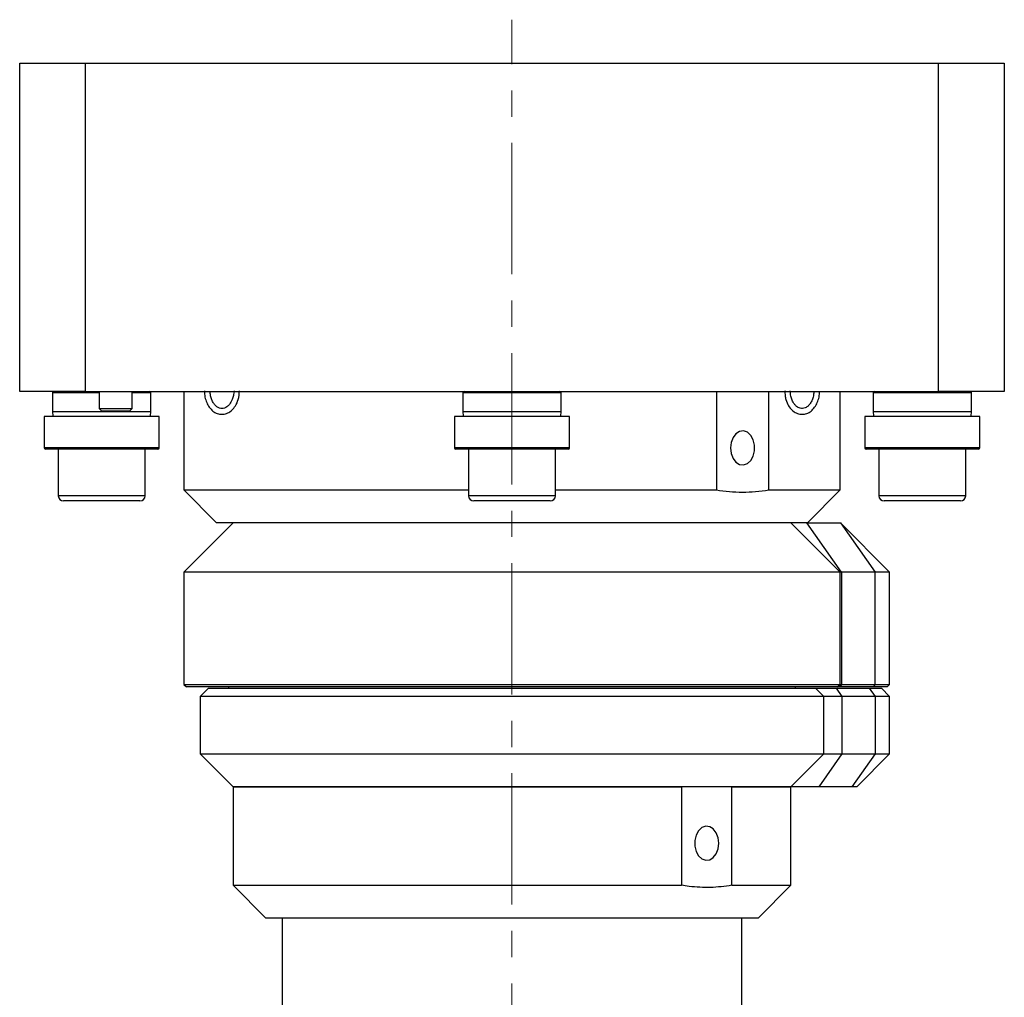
# Model space of a CAD drawing. Header units: inches. Extents: x 0.9 to 20.1, y 0.3 to 16.1.
# Tile 6 of 6: x 16.3 to 20.1, y 8.2 to 12. Entities that reach past the tile are written whole.
import ezdxf

# ---------------------------------------------------------------- set-up
doc = ezdxf.new("R2010")
doc.units = ezdxf.units.IN
doc.header["$MEASUREMENT"] = 0
doc.linetypes.add('CENTERX2', pattern=[0.8, 0.5, -0.1, 0.1, -0.1])

msp = doc.modelspace()

# ---------------------------------------------------------------- linework, layer by layer
at = {"color": 7, "linetype": 'CENTERX2', "lineweight": 18}
msp.add_line((18.1891, 4.5845), (18.1891, 11.9538), dxfattribs=at)
at = {"color": 7, "linetype": 'Continuous', "lineweight": 25}
for p, q in [((16.3141, 10.5383), (16.3141, 11.7883)), ((16.3141, 11.7883), (16.5641, 11.7883)), ((16.5641, 11.7883), (16.5641, 10.5383)), ((16.5641, 11.7883), (19.8141, 11.7883)), ((19.8141, 10.5383), (19.8141, 11.7883)), ((19.8141, 11.7883), (20.0641, 11.7883)), ((20.0641, 11.7883), (20.0641, 10.5383)), ((16.5641, 10.5383), (16.3141, 10.5383)), ((16.5641, 10.5383), (19.8141, 10.5383)), ((16.6174, 10.5383), (16.6174, 10.4733)), ((16.7424, 10.4733), (16.7424, 10.5383)), ((16.9391, 10.5383), (16.9391, 10.1633)), ((18.9675, 10.5383), (18.9675, 10.1633)), ((19.1672, 10.1633), (19.1672, 10.5383)), ((19.4391, 10.1633), (19.4391, 10.5383)), ((20.0641, 10.5383), (19.8141, 10.5383)), ((16.4391, 10.5333), (16.4391, 10.4602)), ((16.8141, 10.4602), (16.8141, 10.5333)), ((18.0016, 10.5333), (18.0016, 10.4602)), ((18.3766, 10.4602), (18.3766, 10.5333)), ((19.5641, 10.5333), (19.5641, 10.4602)), ((19.9391, 10.4602), (19.9391, 10.5333)), ((16.6174, 10.4733), (16.6274, 10.4633)), ((16.6174, 10.4733), (16.7424, 10.4733)), ((16.6292, 10.4633), (16.6274, 10.4633)), ((16.7324, 10.4633), (16.6292, 10.4633)), ((16.7324, 10.4633), (16.7424, 10.4733)), ((16.4079, 10.4435), (16.4079, 10.3235)), ((16.8183, 10.4435), (16.4079, 10.4435)), ((16.8454, 10.4435), (16.8183, 10.4435)), ((16.8454, 10.3235), (16.8454, 10.4435)), ((17.9704, 10.4435), (17.9704, 10.3235)), ((18.3655, 10.4435), (17.9704, 10.4435)), ((18.4079, 10.4435), (18.3655, 10.4435)), ((18.4079, 10.3235), (18.4079, 10.4435)), ((19.5329, 10.4435), (19.5329, 10.3235)), ((19.9045, 10.4435), (19.5329, 10.4435)), ((19.9704, 10.4435), (19.9045, 10.4435)), ((19.9704, 10.3235), (19.9704, 10.4435)), ((16.8139, 10.3185), (16.4129, 10.3185)), ((16.4613, 10.3185), (16.4613, 10.1413)), ((16.792, 10.1413), (16.792, 10.3185)), ((16.8404, 10.3185), (16.8139, 10.3185)), ((18.3615, 10.3185), (17.9754, 10.3185)), ((18.0238, 10.3185), (18.0238, 10.1413)), ((18.3545, 10.1413), (18.3545, 10.3185)), ((18.4029, 10.3185), (18.3615, 10.3185)), ((19.901, 10.3185), (19.5379, 10.3185)), ((19.5863, 10.3185), (19.5863, 10.1413)), ((19.9654, 10.3185), (19.901, 10.3185)), ((19.917, 10.1413), (19.917, 10.3185)), ((16.9391, 10.1633), (17.0641, 10.0383)), ((16.9391, 10.1633), (18.0238, 10.1633)), ((18.3545, 10.1633), (18.9675, 10.1633)), ((19.1672, 10.1633), (19.4391, 10.1633)), ((19.3141, 10.0383), (19.4391, 10.1633)), ((16.5749, 10.1216), (16.481, 10.1216)), ((16.7723, 10.1216), (16.5749, 10.1216)), ((18.1713, 10.1216), (18.0435, 10.1216)), ((18.3348, 10.1216), (18.1713, 10.1216)), ((19.6498, 10.1216), (19.606, 10.1216)), ((19.8973, 10.1216), (19.6498, 10.1216)), ((17.1266, 10.0383), (16.9391, 9.8508)), ((19.3141, 10.0383), (17.0641, 10.0383)), ((19.4391, 9.8508), (19.2516, 10.0383)), ((19.4444, 9.8508), (19.3125, 10.0383)), ((19.3141, 10.0383), (19.4399, 10.0383)), ((19.6274, 9.8508), (19.4399, 10.0383)), ((19.4399, 10.0383), (19.5718, 9.8508)), ((16.9391, 9.8508), (16.9391, 9.4233)), ((19.4391, 9.8508), (16.9391, 9.8508)), ((19.4391, 9.4233), (19.4391, 9.8508)), ((19.4444, 9.8508), (19.4391, 9.8508)), ((19.4444, 9.8508), (19.4444, 9.4233)), ((19.5718, 9.8508), (19.4444, 9.8508)), ((19.5718, 9.4233), (19.5718, 9.8508)), ((19.6274, 9.8508), (19.5718, 9.8508)), ((19.6274, 9.4233), (19.6274, 9.8508)), ((16.9391, 9.4233), (16.9491, 9.4133)), ((16.9391, 9.4233), (19.4391, 9.4233)), ((19.4291, 9.4133), (16.9491, 9.4133)), ((17.1091, 9.4133), (17.1091, 9.4083)), ((19.2691, 9.4083), (19.2691, 9.4133)), ((19.4291, 9.4133), (19.4391, 9.4233)), ((19.4373, 9.4133), (19.4291, 9.4133)), ((19.4444, 9.4233), (19.4373, 9.4133)), ((19.5648, 9.4133), (19.4373, 9.4133)), ((19.4391, 9.4233), (19.4444, 9.4233)), ((19.4444, 9.4233), (19.5718, 9.4233)), ((19.5718, 9.4233), (19.5648, 9.4133)), ((19.6174, 9.4133), (19.5648, 9.4133)), ((19.5718, 9.4233), (19.6274, 9.4233)), ((19.6174, 9.4133), (19.6274, 9.4233)), ((17.0329, 9.4083), (17.0016, 9.3771)), ((17.0016, 9.3771), (17.0016, 9.1583)), ((19.3766, 9.3771), (17.0016, 9.3771)), ((17.0329, 9.4083), (19.3454, 9.4083)), ((19.3766, 9.3771), (19.3454, 9.4083)), ((19.3454, 9.4083), (19.4234, 9.4083)), ((19.3766, 9.1583), (19.3766, 9.3771)), ((19.4454, 9.3771), (19.3766, 9.3771)), ((19.4234, 9.4083), (19.4454, 9.3771)), ((19.4234, 9.4083), (19.5498, 9.4083)), ((19.4454, 9.3771), (19.4454, 9.1583)), ((19.5718, 9.3771), (19.4454, 9.3771)), ((19.5498, 9.4083), (19.5718, 9.3771)), ((19.5498, 9.4083), (19.5961, 9.4083)), ((19.5718, 9.3771), (19.5718, 9.1583)), ((19.6274, 9.3771), (19.5718, 9.3771)), ((19.6274, 9.3771), (19.5961, 9.4083)), ((19.6274, 9.1583), (19.6274, 9.3771)), ((17.0016, 9.1583), (17.1266, 9.0333)), ((17.0016, 9.1583), (19.3766, 9.1583)), ((19.2516, 9.0333), (19.3766, 9.1583)), ((19.4454, 9.1583), (19.3575, 9.0333)), ((19.3766, 9.1583), (19.4454, 9.1583)), ((19.4454, 9.1583), (19.5718, 9.1583)), ((19.5718, 9.1583), (19.4839, 9.0333)), ((19.5024, 9.0333), (19.6274, 9.1583)), ((19.5718, 9.1583), (19.6274, 9.1583)), ((17.1266, 9.0333), (17.1266, 8.6583)), ((17.1266, 9.0333), (18.8353, 9.0333)), ((19.2516, 9.0333), (17.1266, 9.0333)), ((18.8353, 9.0333), (18.8353, 8.6583)), ((19.026, 8.6583), (19.026, 9.0333)), ((19.026, 9.0333), (19.2516, 9.0333)), ((19.2516, 8.6583), (19.2516, 9.0333)), ((19.3575, 9.0333), (19.2516, 9.0333)), ((19.4839, 9.0333), (19.3575, 9.0333)), ((19.5024, 9.0333), (19.4839, 9.0333)), ((17.1266, 8.6583), (17.2516, 8.5333)), ((17.1266, 8.6583), (18.8353, 8.6583)), ((19.026, 8.6583), (19.2516, 8.6583)), ((19.1266, 8.5333), (19.2516, 8.6583)), ((18.8487, 8.5333), (17.2516, 8.5333)), ((17.3141, 8.5333), (17.3141, 6.9371)), ((19.1266, 8.5333), (18.8487, 8.5333)), ((19.0641, 6.9371), (19.0641, 8.5333))]:
    msp.add_line(p, q, dxfattribs=at)
at = {"color": 8, "linetype": 'Continuous', "lineweight": 25}
for p, q in [((16.6174, 10.5333), (16.4391, 10.5333)), ((16.7909, 10.5333), (16.7424, 10.5333)), ((16.8141, 10.5333), (16.7909, 10.5333)), ((18.3403, 10.5333), (18.0016, 10.5333)), ((18.3766, 10.5333), (18.3403, 10.5333)), ((19.8827, 10.5333), (19.5641, 10.5333)), ((19.9391, 10.5333), (19.8827, 10.5333)), ((16.7909, 10.4602), (16.4391, 10.4602)), ((16.8141, 10.4602), (16.7909, 10.4602)), ((18.3403, 10.4602), (18.0016, 10.4602)), ((18.3766, 10.4602), (18.3403, 10.4602)), ((19.8827, 10.4602), (19.5641, 10.4602)), ((19.9391, 10.4602), (19.8827, 10.4602)), ((16.8183, 10.3235), (16.4079, 10.3235)), ((16.8454, 10.3235), (16.8183, 10.3235)), ((18.3655, 10.3235), (17.9704, 10.3235)), ((18.4079, 10.3235), (18.3655, 10.3235)), ((19.9045, 10.3235), (19.5329, 10.3235)), ((19.9704, 10.3235), (19.9045, 10.3235)), ((16.5679, 10.1413), (16.4613, 10.1413)), ((16.792, 10.1413), (16.5679, 10.1413)), ((18.1689, 10.1413), (18.0238, 10.1413)), ((18.3545, 10.1413), (18.1689, 10.1413)), ((19.636, 10.1413), (19.5863, 10.1413)), ((19.917, 10.1413), (19.636, 10.1413))]:
    msp.add_line(p, q, dxfattribs=at)
at = {"color": 7, "linetype": 'Continuous', "lineweight": 25, "flags": 128}
for points in [[(16.4391, 10.4602), (16.4406, 10.445), (16.4409, 10.4435)], [(16.8123, 10.4435), (16.8126, 10.445), (16.8141, 10.4602)], [(18.0016, 10.4602), (18.0031, 10.445), (18.0034, 10.4435)], [(18.3748, 10.4435), (18.3751, 10.445), (18.3766, 10.4602)], [(19.5641, 10.4602), (19.5656, 10.445), (19.5659, 10.4435)], [(19.9373, 10.4435), (19.9376, 10.445), (19.9391, 10.4602)], [(19.0214, 10.3233), (19.0239, 10.3023), (19.0311, 10.2834), (19.0422, 10.269), (19.0561, 10.2604), (19.0712, 10.2586), (19.0858, 10.2639), (19.0985, 10.2756), (19.1078, 10.2924), (19.1127, 10.3127), (19.1127, 10.334), (19.1078, 10.3543), (19.0985, 10.3711), (19.0858, 10.3828), (19.0712, 10.3881), (19.0561, 10.3863), (19.0422, 10.3777), (19.0311, 10.3632), (19.0239, 10.3444), (19.0214, 10.3233)], [(18.9768, 8.8183), (18.9743, 8.8394), (18.9671, 8.8582), (18.9559, 8.8727), (18.942, 8.8813), (18.9268, 8.8831), (18.9121, 8.8778), (18.8994, 8.8661), (18.8901, 8.8493), (18.8851, 8.829), (18.8851, 8.8077), (18.8901, 8.7874), (18.8994, 8.7706), (18.9121, 8.7589), (18.9268, 8.7536), (18.942, 8.7554), (18.9559, 8.764), (18.9671, 8.7784), (18.9743, 8.7973), (18.9768, 8.8183)]]:
    msp.add_lwpolyline(points, dxfattribs=at)
at = {"color": 7, "linetype": 'Continuous', "lineweight": 25}
for centre, radius, start, end in [((16.4441, 10.5333), 0.005, 90, 180), ((16.8091, 10.5333), 0.005, 0, 90), ((18.0066, 10.5333), 0.005, 90, 180), ((18.3716, 10.5333), 0.005, 0, 90), ((19.5691, 10.5333), 0.005, 90, 180), ((19.9341, 10.5333), 0.005, 0, 90), ((16.4129, 10.3235), 0.005, 180, 270), ((16.8404, 10.3235), 0.005, 270, 0), ((17.9754, 10.3235), 0.005, 180, 270), ((18.4029, 10.3235), 0.005, 270, 0), ((19.5379, 10.3235), 0.005, 180, 270), ((19.9654, 10.3235), 0.005, 270, 0), ((16.481, 10.1413), 0.0197, 180, 270), ((16.7723, 10.1413), 0.0197, 270, 0), ((18.0435, 10.1413), 0.0197, 180, 270), ((18.3348, 10.1413), 0.0197, 270, 0), ((19.606, 10.1413), 0.0197, 180, 270), ((19.8973, 10.1413), 0.0197, 270, 0)]:
    msp.add_arc(centre, radius, start, end, dxfattribs=at)
for points, knots in [([(17.0179, 10.5413), (17.0178, 10.5388), (17.0173, 10.5288), (17.0206, 10.5114), (17.0278, 10.491), (17.039, 10.4735), (17.0535, 10.4601), (17.0706, 10.4521), (17.0889, 10.4504), (17.1071, 10.4555), (17.1233, 10.4667), (17.1371, 10.484), (17.1485, 10.509), (17.1502, 10.5298), (17.1511, 10.5413)], [0, 0, 0, 0, 0.027664, 0.108554, 0.189783, 0.271611, 0.3543, 0.437873, 0.521884, 0.605884, 0.690804, 0.776979, 0.8765, 1, 1, 1, 1]), ([(17.131, 10.5413), (17.1303, 10.5351), (17.1288, 10.5234), (17.1229, 10.5051), (17.1146, 10.4901), (17.1039, 10.4797), (17.0941, 10.4745), (17.0845, 10.4728), (17.075, 10.4743), (17.0653, 10.4792), (17.0562, 10.4878), (17.0484, 10.4997), (17.0428, 10.5142), (17.0399, 10.5271), (17.0398, 10.5349), (17.0398, 10.5372)], [0, 0, 0, 0, 0.0879873, 0.1640129, 0.2837337, 0.3662562, 0.4386825, 0.5126345, 0.5879193, 0.6634451, 0.7394735, 0.816094, 0.8932123, 0.9690966, 1, 1, 1, 1]), ([(19.229, 10.5413), (19.2288, 10.5351), (19.2285, 10.5234), (19.2326, 10.5036), (19.241, 10.4842), (19.255, 10.4667), (19.2712, 10.4555), (19.2894, 10.4504), (19.3077, 10.4521), (19.3248, 10.4601), (19.3392, 10.4735), (19.3504, 10.491), (19.3576, 10.5114), (19.3609, 10.5278), (19.3605, 10.5368), (19.3605, 10.5383)], [0, 0, 0, 0, 0.0682747, 0.1291295, 0.2297649, 0.316401, 0.4017743, 0.4862241, 0.570684, 0.6547034, 0.7378345, 0.8200998, 0.9017632, 0.9830858, 1, 1, 1, 1]), ([(19.3386, 10.5383), (19.3384, 10.5339), (19.3379, 10.5239), (19.3339, 10.5092), (19.3275, 10.4954), (19.3191, 10.4846), (19.3071, 10.4751), (19.2944, 10.4723), (19.2814, 10.4754), (19.2713, 10.482), (19.2624, 10.4924), (19.2556, 10.5049), (19.2502, 10.5215), (19.2495, 10.5345), (19.2491, 10.5413)], [0, 0, 0, 0, 0.061267, 0.139474, 0.217291, 0.294586, 0.371312, 0.515227, 0.58323, 0.681097, 0.745297, 0.819764, 0.904626, 1, 1, 1, 1]), ([(18.9675, 10.1633), (18.984, 10.1611), (19.017, 10.1565), (19.0669, 10.1548), (19.1171, 10.1565), (19.1505, 10.161), (19.1672, 10.1633)], [0, 0, 0, 0, 0.248018, 0.496808, 0.747997, 1, 1, 1, 1]), ([(19.026, 8.6583), (19.0126, 8.6562), (18.9857, 8.6521), (18.9451, 8.6495), (18.9042, 8.65), (18.8676, 8.6531), (18.8446, 8.6568), (18.8353, 8.6583)], [0, 0, 0, 0, 0.21167, 0.4239337, 0.6380559, 0.8528154, 1, 1, 1, 1])]:
    msp.add_open_spline(points, degree=3, knots=knots, dxfattribs=at)

doc.saveas('drawing.dxf')
